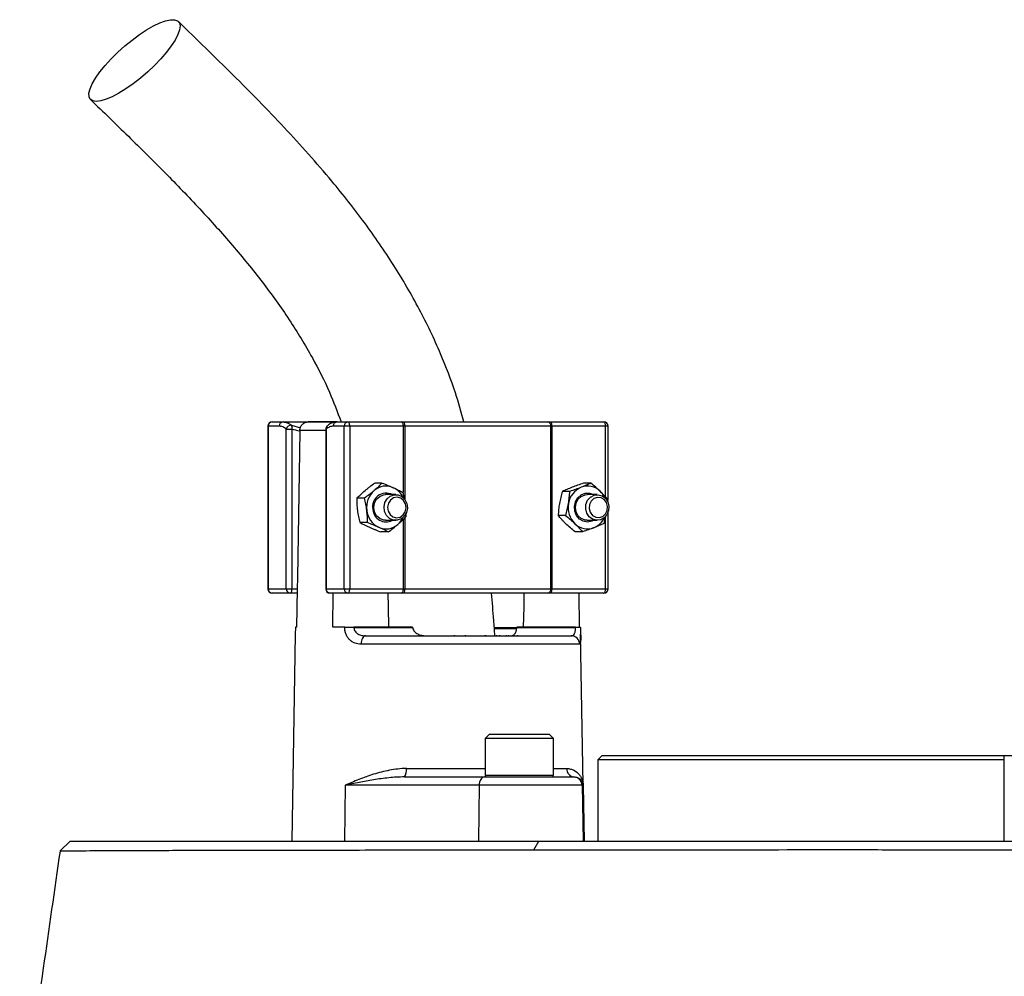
# Model space of a CAD drawing. Header units: millimetres. Extents: x 1245 to 2645, y 237 to 3790.
# Tile 6 of 7: x 1685 to 1915, y 3319 to 3542. Entities that reach past the tile are written whole.
import ezdxf

# ---------------------------------------------------------------- set-up
doc = ezdxf.new("R2010")
doc.units = ezdxf.units.MM

msp = doc.modelspace()

# ---------------------------------------------------------------- linework, layer by layer
at = {"color": 7, "linetype": 'Continuous', "lineweight": 25}
for p, q in [((1743.19, 3447.16), (1743.19, 3409.16)), ((1743.29, 3447.16), (1743.29, 3409.16)), ((1745.84, 3447.16), (1743.29, 3447.16)), ((1744.19, 3448.16), (1746.75, 3448.16)), ((1746.75, 3448.16), (1759.39, 3448.16)), ((1759.18, 3448.16), (1752.6, 3448.16)), ((1761.04, 3447.16), (1758.48, 3447.16)), ((1759.39, 3448.16), (1761.94, 3448.16)), ((1762.37, 3447.16), (1761.04, 3447.16)), ((1761.04, 3409.16), (1761.04, 3447.16)), ((1761.94, 3448.16), (1774.49, 3448.16)), ((1762.37, 3447.16), (1762.37, 3409.16)), ((1774.91, 3447.16), (1762.37, 3447.16)), ((1774.49, 3448.16), (1775.08, 3448.16)), ((1775.21, 3447.16), (1774.91, 3447.16)), ((1775.08, 3448.16), (1808.7, 3448.16)), ((1809.38, 3447.16), (1775.21, 3447.16)), ((1808.7, 3448.16), (1809.21, 3448.16)), ((1809.21, 3448.16), (1821.76, 3448.16)), ((1809.38, 3409.16), (1809.38, 3447.16)), ((1809.64, 3447.16), (1809.38, 3447.16)), ((1809.64, 3447.16), (1809.64, 3409.16)), ((1822.18, 3447.16), (1809.64, 3447.16)), ((1822.76, 3430.09), (1822.76, 3447.16)), ((1747.51, 3446.46), (1748.84, 3446.46)), ((1747.51, 3409.16), (1747.51, 3446.46)), ((1748.84, 3446.46), (1748.84, 3409.16)), ((1750.69, 3446.19), (1750.69, 3445.99)), ((1756.72, 3446.46), (1756.72, 3409.16)), ((1756.81, 3446.46), (1756.81, 3409.16)), ((1769.92, 3433.88), (1768.19, 3433.88)), ((1818.74, 3433.83), (1817, 3433.83)), ((1773.1, 3431.16), (1770.73, 3431.16)), ((1774.77, 3431.7), (1775.08, 3430.18)), ((1813.8, 3431.93), (1812.06, 3431.93)), ((1820.23, 3431.16), (1817.86, 3431.16)), ((1765.79, 3430.34), (1764.05, 3430.34)), ((1822.7, 3430.07), (1822.64, 3429.5)), ((1812.82, 3426.26), (1811.09, 3426.26)), ((1822.13, 3426.04), (1821.73, 3424.39)), ((1822.76, 3409.16), (1822.76, 3427.07)), ((1766.5, 3424.62), (1764.77, 3424.62)), ((1770.73, 3425.16), (1773.1, 3425.16)), ((1817.86, 3425.16), (1820.23, 3425.16)), ((1771.35, 3422.44), (1769.61, 3422.44)), ((1816.79, 3422.49), (1815.05, 3422.49)), ((1743.29, 3409.16), (1747.51, 3409.16)), ((1748.42, 3408.16), (1744.19, 3408.16)), ((1747.51, 3409.16), (1748.84, 3409.16)), ((1750.06, 3408.16), (1748.42, 3408.16)), ((1748.84, 3409.16), (1750.08, 3409.16)), ((1750.08, 3409.16), (1749.93, 3400.16)), ((1756.81, 3409.16), (1761.04, 3409.16)), ((1761.94, 3408.16), (1757.72, 3408.16)), ((1758.38, 3400.16), (1758.51, 3408.16)), ((1761.04, 3409.16), (1762.37, 3409.16)), ((1774.49, 3408.16), (1761.94, 3408.16)), ((1762.37, 3409.16), (1774.91, 3409.16)), ((1775.08, 3408.16), (1774.49, 3408.16)), ((1774.91, 3409.16), (1775.21, 3409.16)), ((1808.7, 3408.16), (1775.08, 3408.16)), ((1775.21, 3409.16), (1809.38, 3409.16)), ((1809.21, 3408.16), (1808.7, 3408.16)), ((1821.76, 3408.16), (1809.21, 3408.16)), ((1809.38, 3409.16), (1809.64, 3409.16)), ((1809.64, 3409.16), (1822.18, 3409.16)), ((1815.89, 3408.16), (1816.03, 3400.16)), ((1749.61, 3398.52), (1748.77, 3350.16)), ((1749.64, 3400.16), (1749.64, 3400.13)), ((1749.93, 3400.16), (1749.64, 3400.16)), ((1761.19, 3400.16), (1758.38, 3400.16)), ((1761.19, 3400.13), (1761.19, 3400.16)), ((1763.34, 3400.16), (1763.34, 3400.13)), ((1777.05, 3400.16), (1763.34, 3400.16)), ((1763.34, 3400.13), (1777.05, 3400.13)), ((1777.05, 3400.16), (1777.05, 3400.13)), ((1786.76, 3398.29), (1786.76, 3398.16)), ((1789.39, 3398.16), (1789.39, 3398.29)), ((1794.01, 3398.16), (1794.01, 3398.29)), ((1794.11, 3398.29), (1794.11, 3398.16)), ((1801.4, 3399.79), (1796.28, 3399.79)), ((1796.73, 3398.16), (1796.73, 3398.29)), ((1797.4, 3398.29), (1797.4, 3398.16)), ((1798.91, 3398.29), (1798.91, 3398.16)), ((1799.58, 3398.16), (1799.58, 3398.29)), ((1801.45, 3400.13), (1801.45, 3400.16)), ((1815.16, 3400.16), (1801.45, 3400.16)), ((1801.45, 3400.13), (1815.16, 3400.13)), ((1801.64, 3398.16), (1801.64, 3398.29)), ((1815.16, 3400.13), (1815.16, 3400.16)), ((1816.31, 3400.13), (1816.31, 3400.16)), ((1817.19, 3350.16), (1816.34, 3398.52)), ((1816.1, 3396.2), (1764.99, 3396.2)), ((1766.07, 3398.16), (1814.12, 3398.16)), ((1795, 3375.16), (1794, 3374.16)), ((1794, 3374.16), (1794, 3365.56)), ((1810, 3374.16), (1794, 3374.16)), ((1795, 3375.16), (1809, 3375.16)), ((1810, 3374.16), (1809, 3375.16)), ((1810, 3365.56), (1810, 3374.16)), ((1821.36, 3370.16), (1820.36, 3369.16)), ((1820.36, 3369.16), (1820.36, 3350.16)), ((1915.36, 3369.16), (1820.36, 3369.16)), ((1821.36, 3370.16), (1915.36, 3370.16)), ((1915.36, 3350.16), (1915.36, 3370.16)), ((1915.36, 3370.16), (1935.36, 3370.16)), ((1775.16, 3365.16), (1793.89, 3365.16)), ((1793.89, 3365.16), (1814.7, 3365.16)), ((1814.7, 3365.16), (1814.85, 3365.16)), ((1761.3, 3363.2), (1761.16, 3350.16)), ((1792.62, 3363.2), (1761.3, 3363.2)), ((1792.62, 3363.2), (1792.47, 3350.16)), ((1816.7, 3363.2), (1792.62, 3363.2)), ((1816.7, 3363.2), (1816.93, 3350.16)), ((1816.96, 3363.2), (1816.7, 3363.2)), ((1816.96, 3363.2), (1817.19, 3350.16)), ((1696.94, 3350.16), (1694.65, 3347.87)), ((1696.94, 3350.16), (1806.57, 3350.16)), ((1805.38, 3348.12), (1806.57, 3350.16)), ((1806.57, 3350.16), (1930.64, 3350.16))]:
    msp.add_line(p, q, dxfattribs=at)
at = {"color": 1, "linetype": 'Continuous', "lineweight": 25}
for p, q in [((1743.29, 3447.16), (1743.19, 3447.16)), ((1748.73, 3447.38), (1750.81, 3446.77)), ((1774.91, 3431.72), (1774.91, 3447.16)), ((1775.21, 3447.16), (1775.21, 3430.05)), ((1822.18, 3430.61), (1822.18, 3447.16)), ((1822.76, 3447.16), (1822.18, 3447.16)), ((1756.72, 3446.19), (1750.69, 3446.19)), ((1756.72, 3446.46), (1756.81, 3446.46)), ((1822.18, 3409.16), (1822.18, 3426.08)), ((1774.91, 3409.16), (1774.91, 3425.44)), ((1775.21, 3425.72), (1775.21, 3409.16)), ((1743.19, 3409.16), (1743.29, 3409.16)), ((1756.72, 3409.16), (1756.81, 3409.16)), ((1822.18, 3409.16), (1822.76, 3409.16)), ((1796.26, 3400.13), (1801.6, 3400.13)), ((1775.59, 3367.13), (1794, 3367.13)), ((1810, 3367.13), (1813.08, 3367.13)), ((1794, 3365.56), (1810, 3365.56))]:
    msp.add_line(p, q, dxfattribs=at)
at = {"color": 7, "linetype": 'Continuous', "lineweight": 25, "flags": 128}
for points in [[(1703.06, 3523.1), (1702.24, 3523.23), (1701.68, 3523.6), (1701.38, 3524.2), (1701.36, 3525.02), (1701.62, 3526.04), (1702.14, 3527.24), (1702.92, 3528.57), (1703.94, 3530.01), (1705.16, 3531.52), (1706.56, 3533.06), (1708.1, 3534.59), (1709.75, 3536.07), (1711.45, 3537.46), (1713.16, 3538.73), (1714.85, 3539.84), (1716.46, 3540.76), (1717.96, 3541.48), (1719.3, 3541.97), (1720.46, 3542.21), (1721.39, 3542.21), (1722.08, 3541.97), (1722.52, 3541.48), (1722.67, 3540.76), (1722.56, 3539.84), (1722.17, 3538.73), (1721.51, 3537.46), (1720.61, 3536.07), (1719.49, 3534.59), (1718.17, 3533.06), (1716.7, 3531.52), (1715.1, 3530.01), (1713.42, 3528.57), (1711.71, 3527.24), (1710, 3526.04), (1708.34, 3525.02), (1706.78, 3524.2), (1705.36, 3523.6), (1704.11, 3523.23), (1703.06, 3523.1)], [(1762.37, 3447.16), (1762.36, 3447.36), (1762.33, 3447.54), (1762.3, 3447.72), (1762.24, 3447.87), (1762.18, 3447.99), (1762.11, 3448.08), (1762.03, 3448.14), (1761.94, 3448.16)], [(1774.91, 3447.16), (1774.9, 3447.36), (1774.88, 3447.54), (1774.84, 3447.72), (1774.79, 3447.87), (1774.72, 3447.99), (1774.65, 3448.08), (1774.57, 3448.14), (1774.49, 3448.16)], [(1809.64, 3447.16), (1809.63, 3447.36), (1809.61, 3447.54), (1809.57, 3447.72), (1809.51, 3447.87), (1809.45, 3447.99), (1809.38, 3448.08), (1809.3, 3448.14), (1809.21, 3448.16)], [(1822.18, 3447.16), (1822.18, 3447.36), (1822.15, 3447.54), (1822.11, 3447.72), (1822.06, 3447.87), (1822, 3447.99), (1821.92, 3448.08), (1821.84, 3448.14), (1821.76, 3448.16)], [(1750.69, 3445.99), (1750.12, 3411.78), (1750.08, 3409.16)], [(1770.73, 3425.16), (1770.26, 3425.21), (1769.37, 3425.56), (1768.64, 3426.23), (1768.17, 3427.13), (1768.01, 3428.16), (1768.17, 3429.19), (1768.64, 3430.09), (1769.37, 3430.76), (1770.26, 3431.12), (1770.73, 3431.16)], [(1770.38, 3428.28), (1770.58, 3429.3), (1771.09, 3430.18), (1771.84, 3430.82), (1772.73, 3431.13), (1773.68, 3431.09), (1774.55, 3430.7), (1775.25, 3430), (1775.69, 3429.07), (1775.82, 3428.04), (1775.62, 3427.02), (1775.11, 3426.14), (1774.37, 3425.51), (1773.47, 3425.19), (1772.52, 3425.23), (1771.65, 3425.62), (1770.95, 3426.32), (1770.51, 3427.25), (1770.38, 3428.28)], [(1771.2, 3428.26), (1771.33, 3427.34), (1771.77, 3426.54), (1772.45, 3425.99), (1773.27, 3425.78), (1774.11, 3425.92), (1774.83, 3426.41), (1775.32, 3427.16), (1775.52, 3428.07), (1775.39, 3428.99), (1774.95, 3429.78), (1774.27, 3430.33), (1773.45, 3430.55), (1772.61, 3430.4), (1771.89, 3429.91), (1771.4, 3429.16), (1771.2, 3428.26)], [(1819.4, 3425.16), (1818.97, 3424.95), (1817.97, 3424.76), (1816.97, 3424.94), (1816.08, 3425.47), (1815.38, 3426.29), (1814.97, 3427.31), (1814.88, 3428.42), (1815.13, 3429.51), (1815.68, 3430.45), (1816.47, 3431.14), (1817.43, 3431.51), (1818.44, 3431.51), (1819.4, 3431.16)], [(1817.86, 3425.16), (1817.38, 3425.21), (1816.5, 3425.56), (1815.77, 3426.23), (1815.3, 3427.13), (1815.14, 3428.16), (1815.3, 3429.19), (1815.77, 3430.09), (1816.5, 3430.76), (1817.38, 3431.12), (1817.86, 3431.16)], [(1817.52, 3427.85), (1817.59, 3428.89), (1817.98, 3429.84), (1818.64, 3430.59), (1819.49, 3431.05), (1820.43, 3431.15), (1821.34, 3430.9), (1822.12, 3430.31), (1822.68, 3429.47), (1822.93, 3428.47), (1822.86, 3427.43), (1822.48, 3426.48), (1821.82, 3425.73), (1820.97, 3425.27), (1820.03, 3425.17), (1819.12, 3425.42), (1818.33, 3426.01), (1817.78, 3426.85), (1817.52, 3427.85)], [(1818.34, 3427.92), (1818.58, 3427.03), (1819.12, 3426.31), (1819.87, 3425.87), (1820.71, 3425.79), (1821.51, 3426.06), (1822.17, 3426.65), (1822.56, 3427.48), (1822.64, 3428.4), (1822.39, 3429.29), (1821.85, 3430.01), (1821.11, 3430.45), (1820.27, 3430.53), (1819.46, 3430.26), (1818.81, 3429.67), (1818.42, 3428.84), (1818.34, 3427.92)], [(1748.42, 3408.16), (1748.5, 3408.18), (1748.58, 3408.24), (1748.66, 3408.33), (1748.72, 3408.45), (1748.77, 3408.61), (1748.81, 3408.78), (1748.83, 3408.97), (1748.84, 3409.16)], [(1761.94, 3408.16), (1762.03, 3408.18), (1762.11, 3408.24), (1762.18, 3408.33), (1762.24, 3408.45), (1762.3, 3408.61), (1762.33, 3408.78), (1762.36, 3408.97), (1762.37, 3409.16)], [(1771.47, 3400.16), (1771.38, 3404.92), (1771.32, 3408.16)], [(1774.49, 3408.16), (1774.57, 3408.18), (1774.65, 3408.24), (1774.72, 3408.33), (1774.79, 3408.45), (1774.84, 3408.61), (1774.88, 3408.78), (1774.9, 3408.97), (1774.91, 3409.16)], [(1803.08, 3408.16), (1803.02, 3404.92), (1802.94, 3400.16)], [(1809.21, 3408.16), (1809.3, 3408.18), (1809.38, 3408.24), (1809.45, 3408.33), (1809.51, 3408.45), (1809.57, 3408.61), (1809.61, 3408.78), (1809.63, 3408.97), (1809.64, 3409.16)], [(1821.76, 3408.16), (1821.84, 3408.18), (1821.92, 3408.24), (1822, 3408.33), (1822.06, 3408.45), (1822.11, 3408.61), (1822.15, 3408.78), (1822.18, 3408.97), (1822.18, 3409.16)], [(1766.07, 3398.16), (1765.86, 3398.12), (1765.66, 3398.01), (1765.47, 3397.83), (1765.31, 3397.59), (1765.18, 3397.29), (1765.08, 3396.95), (1765.01, 3396.58), (1764.99, 3396.2)], [(1793.89, 3365.16), (1793.65, 3365.12), (1793.41, 3365.01), (1793.19, 3364.83), (1793, 3364.59), (1792.84, 3364.29), (1792.72, 3363.95), (1792.65, 3363.58), (1792.62, 3363.2)]]:
    msp.add_lwpolyline(points, dxfattribs=at)
at = {"color": 7, "linetype": 'Continuous', "lineweight": 25}
for centre, radius, start, end in [((1744.19, 3447.16), 1, 90, 180), ((1744.24, 3447.21), 0.957, 92.9521, 182.6753), ((1746.8, 3447.21), 0.957, 92.9521, 182.6753), ((1748.59, 3446.3), 1.09, 82.4634, 171.7428), ((1747.74, 3446.8), 1.16, 343.119, 30.4631), ((1757.72, 3446.46), 1, 130.9851, 180), ((1759.44, 3447.21), 0.957, 92.9521, 182.6753), ((1761.99, 3447.21), 0.957, 92.9521, 182.6753), ((1773.12, 3447.41), 2.1, 353.2811, 21.0059), ((1808.5, 3447.3), 0.888, 351.2804, 77.1075), ((1821.76, 3447.16), 1, 0, 90), ((1770.82, 3428.96), 4.2, 65.8532, 131.344), ((1818.33, 3428.37), 4.88, 112.5541, 171.5111), ((1817.96, 3428.94), 4.22, 45.5497, 110.8316), ((1771.54, 3428.19), 5.25, 131.6721, 187.7396), ((1770.82, 3428.39), 3.12, 62.4403, 192.7787), ((1770.53, 3428.49), 4.75, 24.5341, 64.9945), ((1817.48, 3428.37), 4.96, 24.9446, 46.2667), ((1818.71, 3428.15), 5.3, 169.7112, 225.4509), ((1771.26, 3427.99), 4.95, 185.8974, 244.324), ((1770.83, 3427.86), 3.06, 183.0945, 297.9649), ((1770.83, 3427.36), 4.2, 245.8532, 311.344), ((1770.37, 3427.95), 4.94, 310.8682, 335.0659), ((1817.95, 3427.38), 4.22, 225.5497, 290.8316), ((1817.69, 3427.81), 4.7, 291.9113, 335.6144), ((1744.19, 3409.16), 1, 180, 270), ((1744.24, 3409.12), 0.957, 177.3247, 267.0479), ((1748.47, 3409.12), 0.957, 177.3247, 267.0479), ((1757.72, 3409.16), 1, 180, 270), ((1757.77, 3409.12), 0.957, 177.3247, 267.0479), ((1761.99, 3409.12), 0.957, 177.3247, 267.0479), ((1773.12, 3408.91), 2.1, 338.9941, 6.7189), ((1808.5, 3409.03), 0.888, 282.8925, 8.7196), ((1821.76, 3409.16), 1, 270, 0), ((1762.26, 3314.71), 85.42, 89.2782, 90.7218), ((1815.74, 3380.11), 20.02, 88.348, 91.652), ((1814.11, 3396.17), 1.99, 0.7545, 89.7637), ((1773.02, 3366.66), 2.61, 324.8587, 10.1607), ((1814.97, 3367.05), 1.89, 177.7132, 266.4652), ((1794.4, 3365.56), 0.4, 180, 270), ((1809.6, 3365.56), 0.4, 270, 0), ((1814.7, 3363.16), 2, 0.9994, 89.9994)]:
    msp.add_arc(centre, radius, start, end, dxfattribs=at)
at = {"color": 1, "linetype": 'Continuous', "lineweight": 25}
msp.add_arc((1757.61, 3446.61), 0.817, 133.5963, 190.8042, dxfattribs=at)
at = {"color": 7, "linetype": 'Continuous', "lineweight": 25}
for points, knots in [([(1789.03, 3448.16), (1788.41, 3450.43), (1786.91, 3455.86), (1783.48, 3464.7), (1778.69, 3474.71), (1772.7, 3484.94), (1765.83, 3494.92), (1757.31, 3505.71), (1747, 3517.21), (1734.92, 3529.54), (1726.54, 3537.67), (1722.27, 3541.81)], [0, 0, 0, 0, 0.058949, 0.14111, 0.238657, 0.339873, 0.44357, 0.549598, 0.694805, 0.844557, 1, 1, 1, 1]), ([(1701.74, 3523.53), (1704.69, 3520.68), (1710.53, 3515.04), (1719.09, 3506.56), (1727.25, 3498.1), (1734.9, 3489.6), (1741.92, 3481), (1748.22, 3472.27), (1753.45, 3463.68), (1757.54, 3455.68), (1759.46, 3450.51), (1760.34, 3448.16)], [0, 0, 0, 0, 0.1296043, 0.2564255, 0.3798681, 0.4994765, 0.6149098, 0.7260738, 0.8332021, 0.9241462, 1, 1, 1, 1]), ([(1747.51, 3446.46), (1747.25, 3446.69), (1746.97, 3446.87), (1746.41, 3447.1), (1746.13, 3447.16), (1745.84, 3447.16)], [0, 0, 0, 0, 0.5, 0.5, 1, 1, 1, 1]), ([(1746.75, 3448.16), (1747.09, 3448.16), (1747.42, 3448.09), (1748.09, 3447.83), (1748.42, 3447.64), (1748.73, 3447.38)], [0, 0, 0, 0, 0.5, 0.5, 1, 1, 1, 1]), ([(1750.69, 3446.19), (1750.69, 3446.33), (1750.71, 3446.46), (1750.77, 3446.73), (1750.81, 3446.85), (1750.96, 3447.22), (1751.11, 3447.44), (1751.39, 3447.71), (1751.49, 3447.79), (1751.7, 3447.93), (1751.81, 3447.98), (1752.15, 3448.12), (1752.4, 3448.16), (1752.64, 3448.16)], [0, 0, 0, 0, 0.125, 0.125, 0.25, 0.25, 0.5, 0.5, 0.625, 0.625, 0.75, 0.75, 1, 1, 1, 1]), ([(1758.48, 3447.16), (1758.19, 3447.16), (1757.91, 3447.1), (1757.36, 3446.87), (1757.08, 3446.69), (1756.81, 3446.46)], [0, 0, 0, 0, 0.5, 0.5, 1, 1, 1, 1]), ([(1759.38, 3448.15), (1759.33, 3448.15), (1758.97, 3448.18), (1758.29, 3447.99), (1757.56, 3447.65), (1757.19, 3447.29), (1757.07, 3447.18)], [0, 0, 0, 0, 0.050093, 0.43798, 0.830713, 1, 1, 1, 1]), ([(1765.93, 3432.11), (1766.11, 3432.26), (1766.29, 3432.41), (1766.66, 3432.71), (1766.84, 3432.86), (1767.41, 3433.3), (1767.79, 3433.59), (1768.19, 3433.88)], [0, 0, 0, 0, 0.25, 0.25, 0.5, 0.5, 1, 1, 1, 1]), ([(1814.34, 3432.88), (1813.93, 3432.72), (1813.52, 3432.56), (1812.76, 3432.24), (1812.4, 3432.08), (1812.06, 3431.93)], [0, 0, 0, 0, 0.5, 0.5, 1, 1, 1, 1]), ([(1816.46, 3432.88), (1816.04, 3432.72), (1815.6, 3432.56), (1814.71, 3432.24), (1814.25, 3432.08), (1813.8, 3431.93)], [0, 0, 0, 0, 0.5, 0.5, 1, 1, 1, 1]), ([(1817, 3433.83), (1816.54, 3433.68), (1816.08, 3433.52), (1815.19, 3433.2), (1814.76, 3433.04), (1814.34, 3432.88)], [0, 0, 0, 0, 0.5, 0.5, 1, 1, 1, 1]), ([(1818.74, 3433.83), (1818.39, 3433.68), (1818.03, 3433.52), (1817.27, 3433.2), (1816.87, 3433.04), (1816.46, 3432.88)], [0, 0, 0, 0, 0.5, 0.5, 1, 1, 1, 1]), ([(1820.91, 3431.95), (1820.74, 3432.11), (1820.57, 3432.27), (1820.22, 3432.59), (1820.04, 3432.75), (1819.49, 3433.22), (1819.12, 3433.53), (1818.74, 3433.83)], [0, 0, 0, 0, 0.25, 0.25, 0.5, 0.5, 1, 1, 1, 1]), ([(1768.05, 3432.11), (1767.87, 3431.96), (1767.69, 3431.81), (1767.32, 3431.51), (1767.14, 3431.36), (1766.57, 3430.92), (1766.19, 3430.63), (1765.79, 3430.34)], [0, 0, 0, 0, 0.25, 0.25, 0.5, 0.5, 1, 1, 1, 1]), ([(1772.54, 3432.79), (1772.74, 3432.7), (1772.94, 3432.6), (1773.33, 3432.42), (1773.52, 3432.33), (1774.08, 3432.06), (1774.43, 3431.88), (1774.77, 3431.7)], [0, 0, 0, 0, 0.25, 0.25, 0.5, 0.5, 1, 1, 1, 1]), ([(1813.5, 3429.09), (1813.54, 3429.33), (1813.58, 3429.57), (1813.64, 3430.05), (1813.67, 3430.29), (1813.74, 3431), (1813.78, 3431.47), (1813.8, 3431.93)], [0, 0, 0, 0, 0.25, 0.25, 0.5, 0.5, 1, 1, 1, 1]), ([(1764.22, 3427.48), (1764.16, 3427.97), (1764.12, 3428.46), (1764.07, 3429.41), (1764.06, 3429.88), (1764.05, 3430.34)], [0, 0, 0, 0, 0.5, 0.5, 1, 1, 1, 1]), ([(1766.33, 3427.48), (1766.27, 3427.97), (1766.2, 3428.46), (1766.01, 3429.41), (1765.9, 3429.88), (1765.79, 3430.34)], [0, 0, 0, 0, 0.5, 0.5, 1, 1, 1, 1]), ([(1811.39, 3429.09), (1811.35, 3428.85), (1811.31, 3428.61), (1811.24, 3428.13), (1811.22, 3427.89), (1811.14, 3427.18), (1811.11, 3426.72), (1811.09, 3426.26)], [0, 0, 0, 0, 0.25, 0.25, 0.5, 0.5, 1, 1, 1, 1]), ([(1764.77, 3424.62), (1764.65, 3425.09), (1764.54, 3425.56), (1764.36, 3426.52), (1764.28, 3427), (1764.22, 3427.48)], [0, 0, 0, 0, 0.5, 0.5, 1, 1, 1, 1]), ([(1766.5, 3424.62), (1766.5, 3425.09), (1766.49, 3425.56), (1766.44, 3426.52), (1766.39, 3427), (1766.33, 3427.48)], [0, 0, 0, 0, 0.5, 0.5, 1, 1, 1, 1]), ([(1773.6, 3424.21), (1773.78, 3424.36), (1773.95, 3424.51), (1774.28, 3424.81), (1774.44, 3424.96), (1774.91, 3425.4), (1775.2, 3425.69), (1775.48, 3425.98)], [0, 0, 0, 0, 0.25, 0.25, 0.5, 0.5, 1, 1, 1, 1]), ([(1775.47, 3426.69), (1775.47, 3426.67), (1775.49, 3426.42), (1775.48, 3426.19), (1775.48, 3425.98)], [0, 0, 0, 0, 0.106367, 1, 1, 1, 1]), ([(1812.88, 3424.37), (1812.71, 3424.53), (1812.55, 3424.69), (1812.23, 3425.01), (1812.08, 3425.17), (1811.63, 3425.64), (1811.35, 3425.95), (1811.09, 3426.26)], [0, 0, 0, 0, 0.25, 0.25, 0.5, 0.5, 1, 1, 1, 1]), ([(1769.11, 3423.53), (1768.91, 3423.62), (1768.7, 3423.72), (1768.27, 3423.9), (1768.05, 3423.99), (1767.4, 3424.26), (1766.95, 3424.44), (1766.5, 3424.62)], [0, 0, 0, 0, 0.25, 0.25, 0.5, 0.5, 1, 1, 1, 1]), ([(1815, 3424.37), (1815.16, 3424.21), (1815.33, 3424.05), (1815.65, 3423.73), (1815.8, 3423.58), (1816.24, 3423.11), (1816.52, 3422.8), (1816.79, 3422.49)], [0, 0, 0, 0, 0.25, 0.25, 0.5, 0.5, 1, 1, 1, 1]), ([(1821.73, 3424.39), (1821.38, 3424.24), (1821.02, 3424.08), (1820.26, 3423.76), (1819.87, 3423.6), (1819.45, 3423.44)], [0, 0, 0, 0, 0.5, 0.5, 1, 1, 1, 1]), ([(1767, 3423.53), (1767.2, 3423.44), (1767.42, 3423.35), (1767.84, 3423.16), (1768.06, 3423.07), (1768.71, 3422.8), (1769.16, 3422.62), (1769.61, 3422.44)], [0, 0, 0, 0, 0.25, 0.25, 0.5, 0.5, 1, 1, 1, 1]), ([(1819.45, 3423.44), (1819.03, 3423.28), (1818.59, 3423.12), (1817.7, 3422.8), (1817.25, 3422.64), (1816.79, 3422.49)], [0, 0, 0, 0, 0.5, 0.5, 1, 1, 1, 1]), ([(1796.3, 3398.16), (1796.21, 3399.36), (1795.98, 3402.7), (1795.69, 3406.03), (1795.51, 3408.16)], [0, 0, 0, 0, 0.360853, 1, 1, 1, 1]), ([(1749.64, 3400.13), (1749.63, 3399.7), (1749.62, 3399.12), (1749.61, 3398.64), (1749.61, 3398.52)], [0, 0, 0, 0, 0.7332078, 1, 1, 1, 1]), ([(1761.19, 3400.16), (1761.33, 3400.16), (1761.49, 3400.16), (1761.84, 3400.16), (1762.03, 3400.16), (1762.41, 3400.16), (1762.6, 3400.16), (1762.98, 3400.16), (1763.16, 3400.16), (1763.34, 3400.16)], [0, 0, 0, 0, 0.25, 0.25, 0.5, 0.5, 0.75, 0.75, 1, 1, 1, 1]), ([(1764.99, 3396.2), (1764.5, 3396.2), (1764.03, 3396.27), (1763.36, 3396.52), (1763.15, 3396.62), (1762.74, 3396.88), (1762.55, 3397.02), (1762.28, 3397.28), (1762.19, 3397.37), (1762.03, 3397.57), (1761.95, 3397.67), (1761.73, 3397.99), (1761.61, 3398.22), (1761.4, 3398.73), (1761.32, 3398.99), (1761.21, 3399.55), (1761.19, 3399.84), (1761.19, 3400.13)], [0, 0, 0, 0, 0.25, 0.25, 0.375, 0.375, 0.5, 0.5, 0.5625, 0.5625, 0.625, 0.625, 0.75, 0.75, 0.875, 0.875, 1, 1, 1, 1]), ([(1763.34, 3400.13), (1763.34, 3399.96), (1763.36, 3399.8), (1763.45, 3399.49), (1763.52, 3399.35), (1763.69, 3399.08), (1763.79, 3398.97), (1764.02, 3398.76), (1764.15, 3398.66), (1764.41, 3398.51), (1764.55, 3398.44), (1764.84, 3398.33), (1764.99, 3398.29), (1765.44, 3398.19), (1765.75, 3398.16), (1766.07, 3398.16)], [0, 0, 0, 0, 0.125, 0.125, 0.25, 0.25, 0.375, 0.375, 0.5, 0.5, 0.625, 0.625, 0.75, 0.75, 1, 1, 1, 1]), ([(1777.14, 3399.79), (1777.19, 3399.63), (1777.25, 3399.49), (1777.43, 3399.22), (1777.53, 3399.09), (1777.88, 3398.77), (1778.16, 3398.61), (1778.74, 3398.37), (1779.05, 3398.29), (1779.67, 3398.18), (1779.99, 3398.16), (1780.31, 3398.16)], [0, 0, 0, 0, 0.125, 0.125, 0.25, 0.25, 0.5, 0.5, 0.75, 0.75, 1, 1, 1, 1]), ([(1799.87, 3398.16), (1800.05, 3398.16), (1800.21, 3398.18), (1800.52, 3398.28), (1800.67, 3398.36), (1800.88, 3398.55), (1800.94, 3398.62), (1801.06, 3398.78), (1801.12, 3398.88), (1801.22, 3399.09), (1801.26, 3399.21), (1801.34, 3399.48), (1801.36, 3399.63), (1801.38, 3399.79)], [0, 0, 0, 0, 0.25, 0.25, 0.5, 0.5, 0.625, 0.625, 0.75, 0.75, 0.875, 0.875, 1, 1, 1, 1]), ([(1814.12, 3398.16), (1814.27, 3398.16), (1814.4, 3398.19), (1814.66, 3398.33), (1814.77, 3398.43), (1814.92, 3398.67), (1814.96, 3398.76), (1815.04, 3398.97), (1815.07, 3399.09), (1815.12, 3399.35), (1815.14, 3399.49), (1815.16, 3399.8), (1815.16, 3399.96), (1815.16, 3400.13)], [0, 0, 0, 0, 0.25, 0.25, 0.5, 0.5, 0.625, 0.625, 0.75, 0.75, 0.875, 0.875, 1, 1, 1, 1]), ([(1815.16, 3400.16), (1815.33, 3400.16), (1815.49, 3400.16), (1815.78, 3400.16), (1815.9, 3400.16), (1816.11, 3400.16), (1816.19, 3400.16), (1816.29, 3400.16), (1816.31, 3400.16), (1816.31, 3400.16)], [0, 0, 0, 0, 0.25, 0.25, 0.5, 0.5, 0.75, 0.75, 1, 1, 1, 1]), ([(1816.31, 3400.13), (1816.32, 3399.7), (1816.33, 3399.12), (1816.34, 3398.64), (1816.34, 3398.52)], [0, 0, 0, 0, 0.733208, 1, 1, 1, 1]), ([(1775.59, 3367.13), (1774.91, 3367.13), (1774.24, 3367.08), (1772.93, 3366.94), (1772.28, 3366.84), (1771, 3366.6), (1770.37, 3366.46), (1769.12, 3366.14), (1768.51, 3365.97), (1766.72, 3365.41), (1765.57, 3364.99), (1763.92, 3364.34), (1763.38, 3364.11), (1762.59, 3363.77), (1762.33, 3363.66), (1761.94, 3363.48), (1761.81, 3363.43), (1761.56, 3363.31), (1761.43, 3363.25), (1761.3, 3363.2)], [0, 0, 0, 0, 0.125, 0.125, 0.25, 0.25, 0.375, 0.375, 0.5, 0.5, 0.75, 0.75, 0.875, 0.875, 0.9375, 0.9375, 0.96875, 0.96875, 1, 1, 1, 1]), ([(1813.08, 3367.13), (1813.4, 3367.13), (1813.7, 3367.08), (1814.26, 3366.94), (1814.52, 3366.84), (1815.24, 3366.48), (1815.63, 3366.15), (1816.12, 3365.59), (1816.26, 3365.4), (1816.5, 3364.98), (1816.6, 3364.77), (1816.77, 3364.33), (1816.83, 3364.11), (1816.9, 3363.77), (1816.92, 3363.66), (1816.95, 3363.43), (1816.96, 3363.31), (1816.96, 3363.2)], [0, 0, 0, 0, 0.125, 0.125, 0.25, 0.25, 0.5, 0.5, 0.625, 0.625, 0.75, 0.75, 0.875, 0.875, 0.9375, 0.9375, 1, 1, 1, 1]), ([(1775.16, 3365.16), (1773.9, 3365.16), (1772.68, 3365.08), (1770.27, 3364.83), (1769.09, 3364.67), (1766.78, 3364.29), (1765.65, 3364.09), (1763.99, 3363.76), (1763.45, 3363.65), (1762.36, 3363.42), (1761.83, 3363.31), (1761.3, 3363.2)], [0, 0, 0, 0, 0.25, 0.25, 0.5, 0.5, 0.75, 0.75, 0.875, 0.875, 1, 1, 1, 1]), ([(1814.85, 3365.16), (1815.03, 3365.16), (1815.2, 3365.14), (1815.5, 3365.07), (1815.64, 3365.01), (1816.03, 3364.83), (1816.24, 3364.67), (1816.58, 3364.29), (1816.71, 3364.09), (1816.9, 3363.65), (1816.95, 3363.42), (1816.96, 3363.2)], [0, 0, 0, 0, 0.125, 0.125, 0.25, 0.25, 0.5, 0.5, 0.75, 0.75, 1, 1, 1, 1]), ([(1694.6, 3347.84), (1693.3, 3338.71), (1690.18, 3316.86), (1687.02, 3295.02), (1685.17, 3282.31)], [0, 0, 0, 0, 0.418192, 1, 1, 1, 1]), ([(1694.69, 3347.83), (1694.67, 3347.83), (1694.56, 3347.84), (1695.24, 3347.86), (1696.75, 3347.89), (1699.14, 3347.91), (1702.29, 3347.93), (1706.27, 3347.95), (1711.1, 3347.97), (1716.79, 3347.99), (1723.21, 3348.01), (1730.31, 3348.02), (1738.04, 3348.04), (1746.54, 3348.05), (1755.8, 3348.07), (1765.81, 3348.08), (1777.29, 3348.09), (1790.36, 3348.11), (1800.36, 3348.11), (1805.38, 3348.12)], [0, 0, 0, 0, 0.016237, 0.077065, 0.137842, 0.196443, 0.255088, 0.313689, 0.373997, 0.434354, 0.494662, 0.553169, 0.611722, 0.670229, 0.730437, 0.790694, 0.850902, 0.925265, 1, 1, 1, 1]), ([(1805.38, 3348.12), (1814.56, 3348.13), (1824.1, 3348.13), (1843.85, 3348.15), (1854.06, 3348.15), (1867.25, 3348.16), (1869.91, 3348.16), (1873.93, 3348.16), (1875.28, 3348.16), (1877.98, 3348.16), (1879.34, 3348.16), (1886.13, 3348.16), (1891.6, 3348.15), (1902.6, 3348.15), (1908.14, 3348.15), (1916.49, 3348.14), (1919.28, 3348.14), (1923.49, 3348.13), (1924.89, 3348.13), (1927.7, 3348.13), (1929.11, 3348.13), (1930.52, 3348.12)], [0, 0, 0, 0, 0.25, 0.25, 0.5, 0.5, 0.5625, 0.5625, 0.59375, 0.59375, 0.625, 0.625, 0.75, 0.75, 0.875, 0.875, 0.9375, 0.9375, 0.96875, 0.96875, 1, 1, 1, 1])]:
    msp.add_open_spline(points, degree=3, knots=knots, dxfattribs=at)
for points in [[(1750.69, 3445.99), (1750.08, 3446.16), (1749.46, 3446.32), (1748.84, 3446.46)], [(1769.92, 3433.88), (1769.36, 3433.3), (1768.75, 3432.71), (1768.05, 3432.11)], [(1769.92, 3433.88), (1770.83, 3433.52), (1771.71, 3433.16), (1772.54, 3432.79)], [(1764.05, 3430.34), (1764.62, 3430.92), (1765.23, 3431.51), (1765.93, 3432.11)], [(1812.06, 3431.93), (1811.79, 3431), (1811.55, 3430.06), (1811.39, 3429.09)], [(1822.7, 3430.07), (1822.17, 3430.68), (1821.58, 3431.31), (1820.91, 3431.95)], [(1812.82, 3426.26), (1813.1, 3427.18), (1813.33, 3428.13), (1813.5, 3429.09)], [(1812.82, 3426.26), (1813.59, 3425.64), (1814.32, 3425.01), (1815, 3424.37)], [(1764.77, 3424.62), (1765.44, 3424.27), (1766.17, 3423.9), (1767, 3423.53)], [(1771.35, 3422.44), (1772.14, 3423.02), (1772.9, 3423.61), (1773.6, 3424.21)], [(1815.05, 3422.49), (1814.29, 3423.1), (1813.56, 3423.73), (1812.88, 3424.37)], [(1771.35, 3422.44), (1770.67, 3422.8), (1769.94, 3423.16), (1769.11, 3423.53)], [(1777.05, 3400.13), (1777.05, 3400.01), (1777.09, 3399.89), (1777.14, 3399.79)], [(1801.45, 3400.13), (1801.44, 3400.01), (1801.42, 3399.89), (1801.38, 3399.79)]]:
    msp.add_open_spline(points, degree=3, dxfattribs=at)
at = {"color": 1, "linetype": 'Continuous', "lineweight": 25}
msp.add_open_spline([(1816.34, 3398.52), (1816.35, 3398.28), (1816.36, 3397.65), (1816.35, 3396.9), (1816.28, 3396.3), (1816.17, 3396.23), (1816.1, 3396.2)], degree=3, knots=[0, 0, 0, 0, 0.1568527, 0.412559, 0.6931033, 1, 1, 1, 1], dxfattribs=at)

doc.saveas('drawing.dxf')
